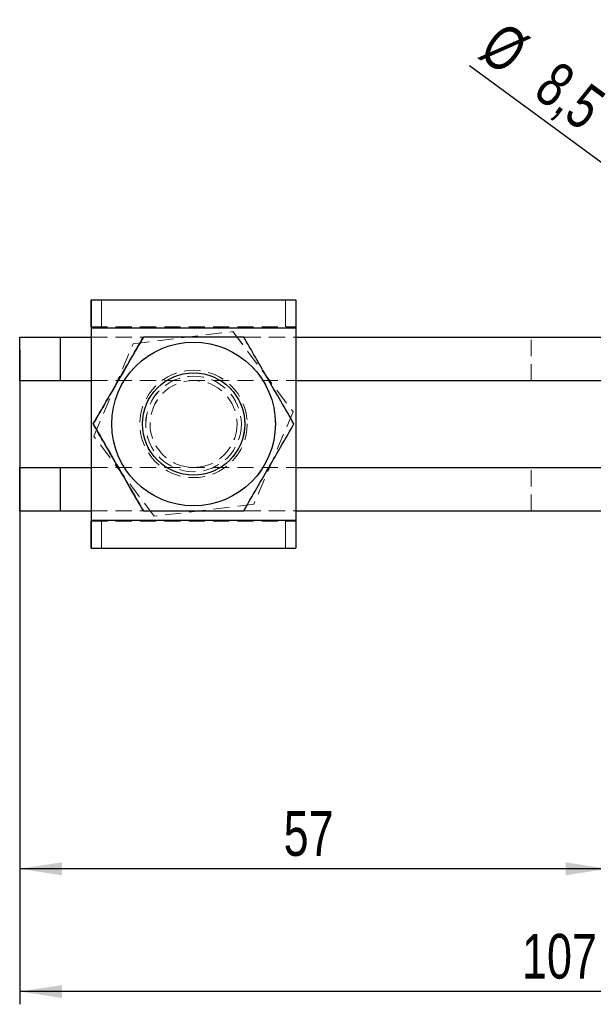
# Model space of a CAD drawing. Header units: millimetres. Extents: x 43 to 389, y 20 to 288.
# Tile 1 of 19: x 67 to 112, y 20 to 97. Entities that reach past the tile are written whole.
import ezdxf

# ---------------------------------------------------------------- set-up
doc = ezdxf.new("R2010")
doc.units = ezdxf.units.MM
doc.linetypes.add('HIDDEN', pattern=[1.905, 1.27, -0.635])
doc.layers.add('FORMATO', color=179, linetype='Continuous')
doc.styles.add('SLDTEXTSTYLE0', font='TXT', dxfattribs={"width": 0.75})
doc.dimstyles.new('SLDDIMSTYLE2', dxfattribs={"dimtxt": 3.5, "dimasz": 3.302, "dimexe": 0, "dimexo": 0.0625, "dimgap": 0.875, "dimtad": 1, "dimdec": 0, "dimlfac": 1.25, "dimrnd": 1e-09, "dimzin": 12, "dimdsep": 46, "dimtxsty": 'SLDTEXTSTYLE0', "dimsah": 1, "dimcen": 0.09, "dimadec": 0, "dimazin": 3, "dimtfac": 1, "dimtofl": 0, "dimtmove": 0, "dimatfit": 3, "dimfxl": 0, "dimfrac": 2, "dimtolj": 1, "dimtzin": 12, "dimarcsym": 0})
doc.dimstyles.new('SLDDIMSTYLE4', dxfattribs={"dimtxt": 3.5, "dimasz": 3.302, "dimexe": 0, "dimexo": 0.0625, "dimgap": 0.875, "dimtad": 1, "dimdec": 3, "dimlfac": 1.25, "dimrnd": 1e-09, "dimzin": 12, "dimdsep": 46, "dimtxsty": 'SLDTEXTSTYLE0', "dimblk1": 'NONE', "dimsah": 1, "dimcen": 0, "dimadec": 0, "dimazin": 3, "dimtfac": 1, "dimtdec": 3, "dimtmove": 0, "dimatfit": 3, "dimldrblk": 'NONE', "dimfxl": 0, "dimfrac": 2, "dimtolj": 1, "dimtzin": 12, "dimarcsym": 0})

# ---------------------------------------------------------------- blocks, each defined once
blk = doc.blocks.new('_D_6')
at = {"layer": 'FORMATO'}
for p, q in [((67.214, 71.649), (67.214, 20.449)), ((153.213, 50.849), (153.213, 20.449)), ((153.213, 21.449), (67.214, 21.449))]:
    blk.add_line(p, q, dxfattribs=at)
for points in [[(67.214, 21.449), (70.516, 20.941), (70.516, 21.957)], [(153.213, 21.449), (149.911, 21.957), (149.911, 20.941)]]:
    blk.add_solid(points, dxfattribs=at)
at = {"layer": 'FORMATO', "insert": (106.51, 25.961), "char_height": 3.5, "attachment_point": 1, "style": 'SLDTEXTSTYLE0'}
blk.add_mtext('107', dxfattribs=at)
blk = doc.blocks.new('_D_7')
at = {"layer": 'FORMATO'}
for p, q in [((67.214, 71.649), (67.214, 30.049)), ((113.213, 50.849), (113.213, 30.049)), ((113.213, 31.049), (67.214, 31.049))]:
    blk.add_line(p, q, dxfattribs=at)
for points in [[(67.214, 31.049), (70.516, 30.541), (70.516, 31.557)], [(113.213, 31.049), (109.911, 31.557), (109.911, 30.541)]]:
    blk.add_solid(points, dxfattribs=at)
at = {"layer": 'FORMATO', "insert": (87.863, 35.561), "char_height": 3.5, "attachment_point": 1, "style": 'SLDTEXTSTYLE0'}
blk.add_mtext('57', dxfattribs=at)
blk = doc.blocks.new('_D_10')
at = {"layer": 'FORMATO'}
for q in [(102.412, 93.873), (123.153, 78.637)]:
    blk.add_line((117.672, 82.663), q, dxfattribs=at)
blk.add_solid([(117.672, 82.663), (115.312, 85.027), (114.711, 84.208)], dxfattribs=at)
at = {"layer": 'FORMATO', "char_height": 3.5, "attachment_point": 1, "rotation": 323.69908, "style": 'SLDTEXTSTYLE0'}
for s, insert in [('%%c', (105.06, 97.477)), ('8,5', (109.346, 94.396))]:
    blk.add_mtext(s, dxfattribs=dict(at, insert=insert))
blk = doc.blocks.new('_NONE')

msp = doc.modelspace()

# ---------------------------------------------------------------- linework, layer by layer
at = {"color": 7, "linetype": 'Continuous', "lineweight": 25}
for p, q in [((72.813589, 75.569441), (72.813589, 73.44944)), ((72.81372, 75.569441), (72.813589, 75.569441)), ((72.81372, 73.44944), (72.81372, 75.569441)), ((72.81372, 75.569441), (72.814209, 75.569441)), ((72.814209, 75.569441), (72.814209, 73.44944)), ((72.814209, 75.569441), (72.81434, 75.569441)), ((72.81434, 73.44944), (72.81434, 75.569441)), ((72.81434, 75.569441), (88.81434, 75.569441)), ((72.813589, 73.369441), (72.8135, 73.369441)), ((72.8135, 73.369441), (72.8135, 72.649441)), ((72.81372, 73.44944), (72.813589, 73.44944)), ((72.813589, 73.44944), (72.813589, 73.369441)), ((72.813589, 73.369441), (72.813589, 72.649441)), ((72.814209, 73.44944), (72.81372, 73.44944)), ((72.814209, 73.44944), (72.81434, 73.44944)), ((72.81434, 73.44944), (72.81434, 73.369441)), ((72.814436, 73.369441), (72.81434, 73.369441)), ((72.81434, 73.369441), (72.81434, 58.329441)), ((72.814436, 73.369441), (72.814436, 58.329441)), ((72.814436, 73.369441), (88.814432, 73.369441)), ((88.814432, 73.369441), (88.814432, 58.329441)), ((67.21359, 69.249441), (67.21359, 72.649441)), ((67.21359, 72.649441), (67.214341, 72.649441)), ((67.214341, 69.249441), (67.214341, 72.649441)), ((67.214341, 72.649441), (70.414341, 72.649441)), ((70.414341, 69.249441), (70.414341, 72.649441)), ((70.414341, 72.649441), (72.81434, 72.649441)), ((88.814432, 72.649441), (123.214342, 72.649441)), ((80.81528, 69.849441), (80.814708, 69.849441)), ((67.21359, 69.249441), (67.214341, 69.249441)), ((67.214341, 69.249441), (70.414341, 69.249441)), ((70.414341, 69.249441), (72.81434, 69.249441)), ((72.8135, 69.249441), (72.8135, 62.44944)), ((72.813589, 69.249441), (72.813589, 62.44944)), ((88.814432, 69.249441), (123.214342, 69.249441)), ((72.962708, 65.849441), (72.962505, 65.849441)), ((67.21359, 59.04944), (67.21359, 62.44944)), ((67.21359, 62.44944), (67.214341, 62.44944)), ((67.214341, 59.04944), (67.214341, 62.44944)), ((67.214341, 62.44944), (70.414341, 62.44944)), ((70.414341, 59.04944), (70.414341, 62.44944)), ((70.414341, 62.44944), (72.81434, 62.44944)), ((88.814432, 62.44944), (123.214342, 62.44944)), ((80.814708, 61.849441), (80.81528, 61.849441)), ((67.21359, 59.04944), (67.214341, 59.04944)), ((67.214341, 59.04944), (70.414341, 59.04944)), ((70.414341, 59.04944), (72.81434, 59.04944)), ((72.8135, 59.04944), (72.8135, 58.329441)), ((72.813589, 59.04944), (72.813589, 58.329441)), ((88.814432, 59.04944), (123.214342, 59.04944)), ((72.8135, 58.329441), (72.813589, 58.329441)), ((72.813589, 58.329441), (72.813589, 58.249441)), ((72.813589, 58.249441), (72.813589, 56.129441)), ((72.813589, 58.249441), (72.81372, 58.249441)), ((72.81372, 56.129441), (72.81372, 58.249441)), ((72.81372, 58.249441), (72.814209, 58.249441)), ((72.814209, 58.249441), (72.814209, 56.129441)), ((72.81434, 58.249441), (72.814209, 58.249441)), ((72.81434, 58.329441), (72.814436, 58.329441)), ((72.81434, 58.329441), (72.81434, 58.249441)), ((72.81434, 56.129441), (72.81434, 58.249441)), ((72.814436, 58.329441), (88.814432, 58.329441)), ((72.813589, 56.129441), (72.81372, 56.129441)), ((72.814209, 56.129441), (72.81372, 56.129441)), ((72.81434, 56.129441), (72.814209, 56.129441)), ((72.81434, 56.129441), (88.81434, 56.129441))]:
    msp.add_line(p, q, dxfattribs=at)
at = {"color": 7, "linetype": 'HIDDEN', "lineweight": 18}
for p, q in [((73.613752, 75.569441), (73.613752, 73.44944)), ((73.614175, 73.44944), (73.614175, 75.569441)), ((88.013754, 73.44944), (88.013754, 75.569441)), ((88.014174, 75.569441), (88.014174, 73.44944)), ((88.813592, 73.44944), (88.813592, 75.569441)), ((88.81372, 75.569441), (88.81372, 73.44944)), ((88.814209, 73.44944), (88.814209, 75.569441)), ((88.81434, 75.569441), (88.81434, 73.44944)), ((88.813496, 73.369441), (72.8135, 73.369441)), ((72.81434, 73.44944), (88.81434, 73.44944)), ((72.81434, 73.369441), (88.814343, 73.369441)), ((88.813589, 73.369441), (72.81434, 73.369441)), ((88.813496, 73.369441), (88.813589, 73.369441)), ((88.813496, 73.369441), (88.813496, 58.329441)), ((88.813589, 73.369441), (88.813589, 58.329441)), ((88.814343, 73.369441), (88.814432, 73.369441)), ((88.814343, 73.369441), (88.814343, 58.329441)), ((70.41359, 69.249441), (70.41359, 72.649441)), ((72.8135, 72.649441), (72.8135, 69.249441)), ((72.813589, 72.649441), (72.813589, 69.249441)), ((72.81434, 72.649441), (76.823969, 72.649441)), ((76.097936, 72.128864), (83.893094, 73.071631)), ((76.098157, 72.128864), (83.893315, 73.071631)), ((83.893094, 73.071631), (83.893315, 73.071631)), ((83.893094, 73.071631), (88.607136, 66.792207)), ((83.893315, 73.071631), (88.607354, 66.792207)), ((84.805373, 72.649441), (88.814432, 72.649441)), ((107.213587, 69.249441), (107.213587, 72.649441)), ((73.016817, 64.906674), (76.097936, 72.128864)), ((73.017032, 64.906674), (76.098157, 72.128864)), ((76.097936, 72.128864), (76.098157, 72.128864)), ((80.814708, 69.849441), (80.812193, 69.849441)), ((80.813588, 70.049441), (80.813498, 70.049441)), ((80.814434, 70.049441), (80.814345, 70.049441)), ((72.81434, 69.249441), (88.814432, 69.249441)), ((80.814696, 69.249441), (80.814446, 69.249441)), ((88.607136, 66.792207), (85.526014, 59.570017)), ((88.607354, 66.792207), (85.526235, 59.570017)), ((88.607136, 66.792207), (88.607354, 66.792207)), ((72.961498, 65.849441), (72.961295, 65.849441)), ((88.665424, 65.849441), (88.665221, 65.849441)), ((88.666634, 65.849441), (88.666431, 65.849441)), ((73.016817, 64.906674), (73.017032, 64.906674)), ((77.730853, 58.62725), (73.016817, 64.906674)), ((77.731074, 58.62725), (73.017032, 64.906674)), ((70.41359, 59.04944), (70.41359, 62.44944)), ((72.8135, 62.44944), (72.8135, 59.04944)), ((72.813589, 62.44944), (72.813589, 59.04944)), ((72.81434, 62.44944), (88.814432, 62.44944)), ((80.814446, 62.44944), (80.814696, 62.44944)), ((107.213587, 59.04944), (107.213587, 62.44944)), ((80.812193, 61.849441), (80.814708, 61.849441)), ((80.813498, 61.649441), (80.813588, 61.649441)), ((80.814345, 61.649441), (80.814434, 61.649441)), ((85.526014, 59.570017), (77.730853, 58.62725)), ((85.526235, 59.570017), (77.731074, 58.62725)), ((85.526014, 59.570017), (85.526235, 59.570017)), ((72.81434, 59.04944), (76.823969, 59.04944)), ((77.730853, 58.62725), (77.731074, 58.62725)), ((84.805373, 59.04944), (88.814432, 59.04944)), ((88.813496, 58.329441), (72.8135, 58.329441)), ((72.81434, 58.329441), (88.814343, 58.329441)), ((88.813589, 58.329441), (72.81434, 58.329441)), ((72.81434, 58.249441), (88.81434, 58.249441)), ((73.613752, 58.249441), (73.613752, 56.129441)), ((73.614175, 56.129441), (73.614175, 58.249441)), ((88.013754, 56.129441), (88.013754, 58.249441)), ((88.014174, 58.249441), (88.014174, 56.129441)), ((88.813589, 58.329441), (88.813496, 58.329441)), ((88.813592, 56.129441), (88.813592, 58.249441)), ((88.81372, 58.249441), (88.81372, 56.129441)), ((88.814209, 56.129441), (88.814209, 58.249441)), ((88.81434, 58.249441), (88.81434, 56.129441)), ((88.814432, 58.329441), (88.814343, 58.329441))]:
    msp.add_line(p, q, dxfattribs=at)
at = {"color": 8, "linetype": 'Continuous', "lineweight": 25}
for p, q in [((72.81434, 73.369441), (72.813589, 73.369441)), ((72.81434, 58.329441), (72.813589, 58.329441))]:
    msp.add_line(p, q, dxfattribs=at)
at = {"color": 7, "linetype": 'Continuous', "lineweight": 25, "flags": 128}
for points in [[(72.813589, 75.569441), (72.813571, 75.527168), (72.813553, 75.401975), (72.813542, 75.198674), (72.813524, 74.925076), (72.813512, 74.591695), (72.813506, 74.211344), (72.8135, 73.798639), (72.8135, 73.369441)], [(72.81434, 75.569441), (72.814358, 75.527168), (72.814376, 75.401975), (72.814394, 75.198674), (72.814406, 74.925076), (72.814418, 74.591695), (72.814424, 74.211344), (72.81443, 73.798639), (72.814436, 73.369441)], [(88.81434, 75.569441), (88.814358, 75.527168), (88.814376, 75.401975), (88.814391, 75.198674), (88.814405, 74.925076), (88.814417, 74.591695), (88.814426, 74.211344), (88.814432, 73.798639), (88.814432, 73.369441)], [(72.8135, 58.329441), (72.8135, 57.900242), (72.813506, 57.487537), (72.813512, 57.107186), (72.813524, 56.773806), (72.813542, 56.500208), (72.813553, 56.296906), (72.813571, 56.171713), (72.813589, 56.129441)], [(72.814436, 58.329441), (72.81443, 57.900242), (72.814424, 57.487537), (72.814418, 57.107186), (72.814406, 56.773806), (72.814394, 56.500208), (72.814376, 56.296906), (72.814358, 56.171713), (72.81434, 56.129441)], [(88.814432, 58.329441), (88.814432, 57.900242), (88.814426, 57.487537), (88.814417, 57.107186), (88.814405, 56.773806), (88.814391, 56.500208), (88.814376, 56.296906), (88.814358, 56.171713), (88.81434, 56.129441)]]:
    msp.add_lwpolyline(points, dxfattribs=at)
at = {"color": 7, "linetype": 'HIDDEN', "lineweight": 18, "flags": 128}
for points in [[(88.813592, 75.569441), (88.813574, 75.527168), (88.813556, 75.401975), (88.813538, 75.198674), (88.813523, 74.925076), (88.813514, 74.591695), (88.813505, 74.211344), (88.813499, 73.798639), (88.813496, 73.369441)], [(88.813592, 73.44944), (88.813592, 73.447903), (88.813589, 73.443351), (88.813589, 73.435959), (88.813589, 73.426009), (88.813589, 73.413886), (88.813589, 73.400055), (88.813589, 73.385048), (88.813589, 73.369441)], [(88.81434, 73.44944), (88.81434, 73.447903), (88.81434, 73.443351), (88.81434, 73.435959), (88.81434, 73.426009), (88.814343, 73.413886), (88.814343, 73.400055), (88.814343, 73.385048), (88.814343, 73.369441)], [(88.813496, 58.329441), (88.813499, 57.900242), (88.813505, 57.487537), (88.813514, 57.107186), (88.813523, 56.773806), (88.813538, 56.500208), (88.813556, 56.296906), (88.813574, 56.171713), (88.813592, 56.129441)], [(88.813589, 58.329441), (88.813589, 58.313833), (88.813589, 58.298826), (88.813589, 58.284995), (88.813589, 58.272872), (88.813589, 58.262923), (88.813589, 58.25553), (88.813592, 58.250978), (88.813592, 58.249441)], [(88.814343, 58.329441), (88.814343, 58.313833), (88.814343, 58.298826), (88.814343, 58.284995), (88.81434, 58.272872), (88.81434, 58.262923), (88.81434, 58.25553), (88.81434, 58.250978), (88.81434, 58.249441)]]:
    msp.add_lwpolyline(points, dxfattribs=at)
at = {"color": 7, "linetype": 'HIDDEN', "lineweight": 18}
for centre, radius in [((80.813223, 65.849441), 6.4), ((80.813497, 65.849441), 6.4), ((80.814433, 65.849441), 6.4), ((80.813497, 65.849441), 4.2), ((80.813588, 65.849441), 4.2), ((80.814342, 65.849441), 4.2), ((80.814433, 65.849441), 4.2), ((80.812195, 65.849441), 4), ((80.813223, 65.849441), 3.738609), ((80.813497, 65.849441), 3.738609), ((80.814433, 65.849441), 3.738609), ((80.814707, 65.849441), 3.738609), ((80.813233, 65.849441), 3.4), ((80.813487, 65.849441), 3.4), ((80.814443, 65.849441), 3.4), ((80.814697, 65.849441), 3.4)]:
    msp.add_circle(centre, radius, dxfattribs=at)
at = {"color": 7, "linetype": 'Continuous', "lineweight": 25}
for centre, radius in [((80.814707, 65.849441), 6.4), ((80.815279, 65.849441), 4)]:
    msp.add_circle(centre, radius, dxfattribs=at)
for points, knots in [([(72.962505, 65.849441), (73.303244, 66.439633), (73.992111, 67.632817), (75.012782, 69.400673), (75.988488, 71.090625), (76.586659, 72.126671), (76.888485, 72.649441)], [0, 0, 0, 0, 0.264604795, 0.53494787, 0.765343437, 1, 1, 1, 1]), ([(76.888687, 72.649441), (76.547949, 72.059248), (75.859082, 70.866064), (74.838409, 69.098211), (73.862712, 67.408254), (73.264537, 66.37221), (72.962708, 65.849441)], [0, 0, 0, 0, 0.264604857, 0.534947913, 0.76534309, 1, 1, 1, 1]), ([(84.740651, 72.649441), (84.255377, 72.649441), (83.280322, 72.649441), (81.616878, 72.649441), (79.750132, 72.649441), (78.119036, 72.649441), (77.173606, 72.649441), (76.888687, 72.649441)], [0, 0, 0, 0, 0.188964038, 0.379682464, 0.630819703, 0.888742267, 1, 1, 1, 1]), ([(88.666634, 65.849441), (88.325893, 66.439633), (87.637024, 67.632815), (86.61636, 69.400674), (85.640654, 71.090626), (85.042479, 72.126672), (84.740651, 72.649441)], [0, 0, 0, 0, 0.264604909, 0.534947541, 0.765343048, 1, 1, 1, 1]), ([(76.888485, 59.04944), (76.54773, 59.639633), (75.85883, 60.832815), (74.838155, 62.600673), (73.862469, 64.290627), (73.26432, 65.326671), (72.962505, 65.849441)], [0, 0, 0, 0, 0.264604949, 0.534947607, 0.765342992, 1, 1, 1, 1]), ([(72.962708, 65.849441), (73.303463, 65.259249), (73.992363, 64.066067), (75.013036, 62.298206), (75.988732, 60.608257), (76.586875, 59.57221), (76.888687, 59.04944)], [0, 0, 0, 0, 0.264604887, 0.534947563, 0.765343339, 1, 1, 1, 1]), ([(84.740651, 59.04944), (85.081407, 59.639633), (85.770308, 60.832815), (86.790987, 62.600673), (87.766674, 64.290626), (88.36482, 65.326671), (88.666634, 65.849441)], [0, 0, 0, 0, 0.264605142, 0.534947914, 0.765343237, 1, 1, 1, 1]), ([(76.888687, 59.04944), (77.17361, 59.04944), (78.102587, 59.04944), (79.732719, 59.04944), (81.594848, 59.04944), (83.275273, 59.04944), (84.250406, 59.04944), (84.740651, 59.04944)], [0, 0, 0, 0, 0.111258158, 0.36275141, 0.620315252, 0.809114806, 1, 1, 1, 1])]:
    msp.add_open_spline(points, degree=3, knots=knots, dxfattribs=at)
at = {"color": 7, "linetype": 'HIDDEN', "lineweight": 18}
for points, knots in [([(84.740452, 72.649441), (85.081192, 72.059249), (85.770062, 70.866067), (86.790725, 69.098207), (87.766432, 67.408256), (88.364604, 66.37221), (88.666431, 65.849441)], [0, 0, 0, 0, 0.2646050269, 0.5349476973, 0.7653431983, 1, 1, 1, 1]), ([(88.666431, 65.849441), (88.325676, 65.259248), (87.636777, 64.066066), (86.616099, 62.298209), (85.640412, 60.608255), (85.042265, 59.57221), (84.740452, 59.04944)], [0, 0, 0, 0, 0.264604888, 0.534947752, 0.765343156, 1, 1, 1, 1])]:
    msp.add_open_spline(points, degree=3, knots=knots, dxfattribs=at)

# ---------------------------------------------------------------- dimensions: what is measured, and where the dimension line sits
at = {"layer": 'FORMATO'}
dim = msp.add_diameter_dim_2p(p1=(123.152703, 78.636761), p2=(117.672455, 82.662539), dimstyle='SLDDIMSTYLE4', dxfattribs=at)
dim.commit()
dim.dimension.update_dxf_attribs({"geometry": '_D_10', "text_midpoint": (106.958637, 90.532904), "dimtype": 163})
dim = msp.add_linear_dim(base=(67.213588, 21.449231), p1=(153.212579, 51.849231), p2=(67.213588, 72.649441), dimstyle='SLDDIMSTYLE2', dxfattribs=at)
dim.commit()
dim.dimension.update_dxf_attribs({"geometry": '_D_6', "text_midpoint": (110.389434, 21.449231), "dimtype": 160})
dim = msp.add_linear_dim(base=(67.213588, 31.049231), p1=(113.212579, 51.849231), p2=(67.213588, 72.649441), angle=0, dimstyle='SLDDIMSTYLE2', dxfattribs=at)
dim.commit()
dim.dimension.update_dxf_attribs({"geometry": '_D_7', "text_midpoint": (90.448665, 31.049231), "dimtype": 160})

doc.saveas('drawing.dxf')
